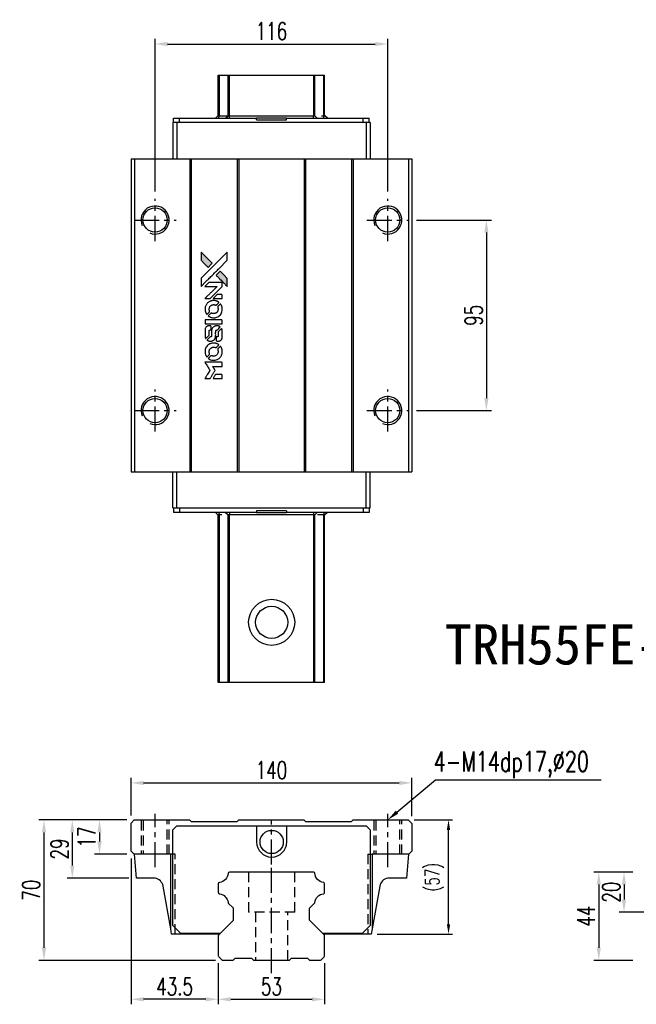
# Model space of a CAD drawing. Header units: millimetres. Extents: x 704 to 1341, y 178 to 675.
# Tile 1 of 2: x 704 to 1011, y 184 to 675. Entities that reach past the tile are written whole.
import ezdxf
from ezdxf import colors
from ezdxf.entities.mleader import LeaderData, LeaderLine
from ezdxf.enums import TextEntityAlignment as Align
from ezdxf.math import Vec2, Vec3

# ---------------------------------------------------------------- set-up
doc = ezdxf.new("R2010")
doc.units = ezdxf.units.MM
doc.header["$LTSCALE"] = 10
doc.linetypes.add('CENTER', pattern=[2, 1.25, -0.25, 0.25, -0.25])
doc.linetypes.add('DASHED', pattern=[0.75, 0.5, -0.25])
for name, color, linetype in [('2', 7, 'Continuous'), ('4', 7, 'Continuous'), ('CHA', 7, 'Continuous'), ('CL', 1, 'CENTER'), ('DIM', 4, 'Continuous'), ('HID', 2, 'DASHED'), ('OUT', 3, 'Continuous')]:
    doc.layers.add(name, color=color, linetype=linetype)
doc.styles.add('DIM-7', font='SIMPLEX.shx', dxfattribs={"width": 0.7, "bigfont": 'chineset.shx'})
doc.styles.get("Standard").update_dxf_attribs({"font": 'arial.ttf'})
doc.styles.add('T', font='kaiu.ttf')
doc.dimstyles.new('CNS', dxfattribs={"dimtxt": 3.5, "dimasz": 2.5, "dimexe": 1, "dimexo": 1.5, "dimgap": 0.09, "dimtad": 0, "dimdsep": 46, "dimtxsty": 'DIM-7', "dimcen": 0.09, "dimclrd": 1, "dimclre": 1, "dimclrt": 4, "dimadec": 0, "dimazin": 0, "dimtfac": 1, "dimtix": 1, "dimtmove": 2, "dimatfit": 3, "dimfxl": 1, "dimtvp": 0.971429, "dimtolj": 1, "dimarcsym": 0})

# ---------------------------------------------------------------- blocks, each defined once
blk = doc.blocks.new('*D58')
at = {"layer": 'DEFPOINTS', "color": 0}
for p in [(887.37, 662.65), (771.37, 585.41), (887.37, 585.41)]:
    blk.add_point(p, dxfattribs=at)
at = {"layer": 'DIM', "color": 7, "lineweight": -2}
for p, q in [((771.37, 589.16), (771.37, 665.15)), ((777.62, 662.65), (881.12, 662.65)), ((887.37, 589.16), (887.37, 665.15))]:
    blk.add_line(p, q, dxfattribs=at)
at = {"layer": 'DIM', "color": 7}
for points in [[(777.62, 663.69), (777.62, 661.61), (771.37, 662.65)], [(881.12, 663.69), (881.12, 661.61), (887.37, 662.65)]]:
    blk.add_solid(points, dxfattribs=at)
at = {"layer": 'DIM', "color": 7, "insert": (829.37, 669.03), "char_height": 8.75, "attachment_point": 5, "style": 'DIM-7'}
blk.add_mtext('\\A1;116', dxfattribs=at)
blk = doc.blocks.new('*D59')
at = {"layer": 'DEFPOINTS', "color": 0}
for p in [(899.37, 294.3), (759.37, 274.27), (899.37, 274.07)]:
    blk.add_point(p, dxfattribs=at)
at = {"layer": 'DIM', "color": 7, "lineweight": -2}
for p, q in [((759.37, 278.02), (759.37, 296.8)), ((899.37, 277.82), (899.37, 296.8)), ((765.62, 294.3), (893.12, 294.3))]:
    blk.add_line(p, q, dxfattribs=at)
at = {"layer": 'DIM', "color": 7}
for points in [[(765.62, 295.34), (765.62, 293.26), (759.37, 294.3)], [(893.12, 295.34), (893.12, 293.26), (899.37, 294.3)]]:
    blk.add_solid(points, dxfattribs=at)
at = {"layer": 'DIM', "color": 7, "insert": (829.37, 300.67), "char_height": 8.75, "attachment_point": 5, "style": 'DIM-7'}
blk.add_mtext('\\A1;140', dxfattribs=at)
blk = doc.blocks.new('*D60')
at = {"layer": 'DEFPOINTS', "color": 0}
for p in [(802.87, 208.19), (855.87, 208.19), (855.87, 186.45)]:
    blk.add_point(p, dxfattribs=at)
at = {"layer": 'DIM', "color": 7, "lineweight": -2}
for p, q in [((802.87, 204.44), (802.87, 183.95)), ((855.87, 204.44), (855.87, 183.95)), ((809.12, 186.45), (849.62, 186.45))]:
    blk.add_line(p, q, dxfattribs=at)
at = {"layer": 'DIM', "color": 7}
for points in [[(809.12, 187.49), (809.12, 185.41), (802.87, 186.45)], [(849.62, 187.49), (849.62, 185.41), (855.87, 186.45)]]:
    blk.add_solid(points, dxfattribs=at)
at = {"layer": 'DIM', "color": 7, "insert": (829.37, 192.83), "char_height": 8.75, "attachment_point": 5, "style": 'DIM-7'}
blk.add_mtext('\\A1;53', dxfattribs=at)
blk = doc.blocks.new('*D61')
at = {"layer": 'DEFPOINTS', "color": 0}
for p in [(759.37, 260.37), (802.87, 208.19), (759.37, 186.45)]:
    blk.add_point(p, dxfattribs=at)
at = {"layer": 'DIM', "color": 7, "lineweight": -2}
for p, q in [((759.37, 256.62), (759.37, 183.95)), ((802.87, 204.44), (802.87, 183.95)), ((796.62, 186.45), (765.62, 186.45))]:
    blk.add_line(p, q, dxfattribs=at)
at = {"layer": 'DIM', "color": 7}
for points in [[(765.62, 187.49), (765.62, 185.41), (759.37, 186.45)], [(796.62, 187.49), (796.62, 185.41), (802.87, 186.45)]]:
    blk.add_solid(points, dxfattribs=at)
at = {"layer": 'DIM', "color": 7, "insert": (781.12, 192.83), "char_height": 8.75, "attachment_point": 5, "style": 'DIM-7'}
blk.add_mtext('\\A1;43.5', dxfattribs=at)
blk = doc.blocks.new('*D62')
at = {"layer": 'DEFPOINTS', "color": 0}
for p in [(760.97, 275.87), (743.67, 258.87), (761.04, 258.87)]:
    blk.add_point(p, dxfattribs=at)
at = {"layer": 'DIM', "color": 7, "lineweight": -2}
for p, q in [((757.22, 275.87), (741.17, 275.87)), ((743.67, 269.62), (743.67, 265.12)), ((757.29, 258.87), (741.17, 258.87))]:
    blk.add_line(p, q, dxfattribs=at)
at = {"layer": 'DIM', "color": 7}
for points in [[(742.62, 269.62), (744.71, 269.62), (743.67, 275.87)], [(742.62, 265.12), (744.71, 265.12), (743.67, 258.87)]]:
    blk.add_solid(points, dxfattribs=at)
at = {"layer": 'DIM', "color": 7, "insert": (737.29, 267.37), "char_height": 8.75, "attachment_point": 5, "rotation": 90, "style": 'DIM-7'}
blk.add_mtext('\\A1;17', dxfattribs=at)
blk = doc.blocks.new('*D63')
at = {"layer": 'DEFPOINTS', "color": 0}
for p in [(760.97, 275.87), (730.09, 246.87), (762.09, 246.87)]:
    blk.add_point(p, dxfattribs=at)
at = {"layer": 'DIM', "color": 7, "lineweight": -2}
for p, q in [((757.22, 275.87), (727.59, 275.87)), ((730.09, 269.62), (730.09, 253.12)), ((758.34, 246.87), (727.59, 246.87))]:
    blk.add_line(p, q, dxfattribs=at)
at = {"layer": 'DIM', "color": 7}
for points in [[(729.04, 269.62), (731.13, 269.62), (730.09, 275.87)], [(729.04, 253.12), (731.13, 253.12), (730.09, 246.87)]]:
    blk.add_solid(points, dxfattribs=at)
at = {"layer": 'DIM', "color": 7, "insert": (723.71, 261.37), "char_height": 8.75, "attachment_point": 5, "rotation": 90, "style": 'DIM-7'}
blk.add_mtext('\\A1;29', dxfattribs=at)
blk = doc.blocks.new('*D64')
at = {"layer": 'DEFPOINTS', "color": 0}
for p in [(760.97, 275.87), (715.98, 205.87), (805.18, 205.87)]:
    blk.add_point(p, dxfattribs=at)
at = {"layer": 'DIM', "color": 7, "lineweight": -2}
for p, q in [((757.22, 275.87), (713.48, 275.87)), ((715.98, 269.62), (715.98, 212.12)), ((801.43, 205.87), (713.48, 205.87))]:
    blk.add_line(p, q, dxfattribs=at)
at = {"layer": 'DIM', "color": 7}
for points in [[(714.94, 269.62), (717.02, 269.62), (715.98, 275.87)], [(714.94, 212.12), (717.02, 212.12), (715.98, 205.87)]]:
    blk.add_solid(points, dxfattribs=at)
at = {"layer": 'DIM', "color": 7, "insert": (709.61, 240.87), "char_height": 8.75, "attachment_point": 5, "rotation": 90, "style": 'DIM-7'}
blk.add_mtext('\\A1;70', dxfattribs=at)
blk = doc.blocks.new('*D65')
at = {"layer": 'DEFPOINTS', "color": 0}
for p in [(897.57, 275.87), (917.66, 275.87), (879.11, 218.87)]:
    blk.add_point(p, dxfattribs=at)
at = {"layer": 'DIM', "color": 7, "lineweight": -2}
for p, q in [((900.57, 275.87), (919.66, 275.87)), ((917.66, 223.87), (917.66, 270.87)), ((882.11, 218.87), (919.66, 218.87))]:
    blk.add_line(p, q, dxfattribs=at)
at = {"layer": 'DIM', "color": 7}
for points in [[(916.83, 270.87), (918.49, 270.87), (917.66, 275.87)], [(916.83, 223.87), (918.49, 223.87), (917.66, 218.87)]]:
    blk.add_solid(points, dxfattribs=at)
at = {"layer": 'DIM', "color": 7, "insert": (910.73, 247.37), "char_height": 7, "attachment_point": 5, "rotation": 90, "style": 'DIM-7'}
blk.add_mtext('\\A1;(57)', dxfattribs=at)
blk = doc.blocks.new('*D66')
at = {"layer": 'DEFPOINTS', "color": 0}
for p in [(1013.33, 249.87), (1005.17, 229.87), (1031.83, 229.87)]:
    blk.add_point(p, dxfattribs=at)
at = {"layer": 'DIM', "color": 7, "lineweight": -2}
for p, q in [((1009.58, 249.87), (1002.67, 249.87)), ((1005.17, 243.62), (1005.17, 236.12)), ((1028.08, 229.87), (1002.67, 229.87))]:
    blk.add_line(p, q, dxfattribs=at)
at = {"layer": 'DIM', "color": 7}
for points in [[(1004.13, 243.62), (1006.21, 243.62), (1005.17, 249.87)], [(1004.13, 236.12), (1006.21, 236.12), (1005.17, 229.87)]]:
    blk.add_solid(points, dxfattribs=at)
at = {"layer": 'DIM', "color": 7, "insert": (998.79, 239.87), "char_height": 8.75, "attachment_point": 5, "rotation": 90, "style": 'DIM-7'}
blk.add_mtext('\\A1;20', dxfattribs=at)
blk = doc.blocks.new('*D67')
at = {"layer": 'DEFPOINTS', "color": 0}
for p in [(1013.33, 249.87), (992.57, 205.87), (1013.33, 205.87)]:
    blk.add_point(p, dxfattribs=at)
at = {"layer": 'DIM', "color": 7, "lineweight": -2}
for p, q in [((1009.58, 249.87), (990.07, 249.87)), ((992.57, 243.62), (992.57, 212.12)), ((1009.58, 205.87), (990.07, 205.87))]:
    blk.add_line(p, q, dxfattribs=at)
at = {"layer": 'DIM', "color": 7}
for points in [[(991.53, 243.62), (993.61, 243.62), (992.57, 249.87)], [(991.53, 212.12), (993.61, 212.12), (992.57, 205.87)]]:
    blk.add_solid(points, dxfattribs=at)
at = {"layer": 'DIM', "color": 7, "insert": (986.2, 227.87), "char_height": 8.75, "attachment_point": 5, "rotation": 90, "style": 'DIM-7'}
blk.add_mtext('\\A1;44', dxfattribs=at)
blk = doc.blocks.new('*D94')
at = {"layer": 'DEFPOINTS', "color": 0}
for p in [(897.87, 574.91), (897.87, 479.91), (936.54, 479.91)]:
    blk.add_point(p, dxfattribs=at)
at = {"layer": 'DIM', "color": 7, "lineweight": -2}
for p, q in [((901.62, 574.91), (939.04, 574.91)), ((936.54, 568.66), (936.54, 486.16)), ((901.62, 479.91), (939.04, 479.91))]:
    blk.add_line(p, q, dxfattribs=at)
at = {"layer": 'DIM', "color": 7}
for points in [[(935.5, 568.66), (937.58, 568.66), (936.54, 574.91)], [(935.5, 486.16), (937.58, 486.16), (936.54, 479.91)]]:
    blk.add_solid(points, dxfattribs=at)
at = {"layer": 'DIM', "color": 7, "insert": (930.17, 527.41), "char_height": 8.75, "attachment_point": 5, "rotation": 90, "style": 'DIM-7'}
blk.add_mtext('\\A1;95', dxfattribs=at)
blk = doc.blocks.new('MOSIONX logo(完整正式版)')
h = blk.add_hatch(color=22)
h.dxf.hatch_style = 1
h.paths.add_polyline_path([(794.28, 607.44), (794.28, 605.4), (794.28, 603.37), (796.05, 601.61, 0.000288), (796.73, 600.94, 0.000479), (797.3, 600.37, 0.000013), (797.82, 599.86, 0.197177), (797.83, 599.86, 0.197497), (797.83, 599.86, 0.00004), (798.13, 600.16, 0.000834), (798.46, 600.48, 0.000506), (798.84, 600.87), (799.85, 601.88), (797.07, 604.66)])
h.paths.add_polyline_path([(803.81, 597.91), (802.8, 596.89, 0.000476), (802.42, 596.51, 0.000789), (802.09, 596.18, 0.000035), (801.79, 595.88, 0.19758), (801.79, 595.87, 0.198396), (801.79, 595.87, 0.000019), (802.2, 595.46, 0.000582), (802.64, 595.02, 0.000351), (803.17, 594.49, 0.000108), (805.41, 592.26, 0.000692), (806.54, 591.13, 0.000077), (807.33, 590.36, 0.197527), (807.36, 590.34, 0.410181), (807.37, 590.36, 0.000493), (807.37, 590.77, 0.002424), (807.38, 591.35, 0.000529), (807.38, 592.34), (807.38, 594.34), (805.6, 596.12)])
at = {"color": 22}
for points in [[(796.05, 601.61, 0.000288), (796.73, 600.94, 0.000479), (797.3, 600.37, 0.000013), (797.82, 599.86, 0.197177), (797.83, 599.86, 0.197497), (797.83, 599.86, 0.00004), (798.13, 600.16, 0.000836), (798.46, 600.48, 0.000505), (798.84, 600.87), (799.85, 601.88), (797.07, 604.66), (794.28, 607.44), (794.28, 605.4), (794.28, 603.37)], [(796.73, 592.74, -0.000056), (797.95, 593.96, -0.000021), (799.66, 595.67, -0.000021), (801.53, 597.53, -0.000025), (803.28, 599.27), (807.38, 603.36), (807.37, 605.39), (807.37, 607.42), (804.62, 604.68, 0.000274), (803.3, 603.37, 0.000123), (801.56, 601.64, 0.000121), (799.73, 599.81, 0.000165), (798.07, 598.16), (794.28, 594.38), (794.28, 592.34), (794.28, 590.29)], [(803.17, 594.49, 0.000108), (805.41, 592.26, 0.000692), (806.54, 591.13, 0.000077), (807.33, 590.36, 0.197527), (807.36, 590.34, 0.410182), (807.37, 590.36, 0.000493), (807.37, 590.77, 0.002424), (807.38, 591.35, 0.000529), (807.38, 592.34), (807.38, 594.34), (805.6, 596.12), (803.81, 597.91), (802.8, 596.89, 0.000476), (802.42, 596.51, 0.000789), (802.09, 596.18, 0.000035), (801.79, 595.88, 0.19758), (801.79, 595.87, 0.198396), (801.79, 595.87, 0.000019), (802.2, 595.46, 0.000582), (802.64, 595.02, 0.000351)], [(797.52, 584.28), (798.83, 584.28), (801.84, 587.3), (804.86, 590.31), (804.85, 591.16, 0.0008), (804.85, 591.7, 0.010795), (804.84, 591.89, 0.030495), (804.83, 592, 0.080372), (804.8, 592.08, 0.03816), (804.76, 592.15, 0.041799), (804.7, 592.21, 0.042486), (804.64, 592.26, 0.042078), (804.57, 592.3, 0.099276), (804.46, 592.32, 0.003302), (804.04, 592.33, 0.002586), (803.31, 592.33, 0.000204), (801.36, 592.33), (798.24, 592.32), (797.24, 591.32), (796.23, 590.31), (799.24, 590.3), (802.24, 590.29), (799.27, 587.34, 0.000253), (798.13, 586.2, 0.000412), (797.16, 585.24, 0.000041), (796.3, 584.37, 0.041338), (796.26, 584.33), (796.22, 584.28)], [(802.58, 584.28), (804.86, 584.28), (804.85, 585.12), (804.85, 585.97), (804.79, 586.07, 0.03146), (804.75, 586.11, 0.026444), (804.71, 586.16, 0.026444), (804.67, 586.2, 0.031457), (804.63, 586.23), (804.53, 586.29), (803.4, 586.29), (802.28, 586.3), (801.29, 585.3, 0.000745), (800.92, 584.92, 0.001228), (800.6, 584.6, 0.000087), (800.31, 584.3, 0.195134), (800.31, 584.29, 0.412117), (800.32, 584.29, 0.000048), (800.98, 584.28, 0.00109), (801.71, 584.28, 0.000653)], [(796.29, 578.51, 0.023681), (796.34, 578.15, 0.022402), (796.43, 577.8, 0.021929), (796.55, 577.44, 0.020503), (796.71, 577.09, 0.013745), (796.81, 576.89, 0.009767), (796.94, 576.67, 0.009658), (797.07, 576.48, 0.027804), (797.17, 576.35), (797.21, 576.3), (797.84, 576.93, 0.002053), (798.14, 577.23, 0.006738), (798.34, 577.44, 0.007826), (798.47, 577.58, 0.063909), (798.52, 577.66, 0.061532), (798.56, 577.77, 0.068674), (798.57, 577.88, 0.052072), (798.54, 578.02, 0.019648), (798.49, 578.21, -0.018366), (798.41, 578.43, -0.0288), (798.37, 578.63, -0.029061), (798.35, 578.83, -0.019155), (798.35, 579.07, -0.053809), (798.43, 579.57, -0.058833), (798.61, 580.03, -0.058566), (798.89, 580.44, -0.052525), (799.27, 580.79, -0.044733), (799.59, 580.99, -0.040573), (799.95, 581.13, -0.041123), (800.33, 581.21, -0.04951), (800.69, 581.22, -0.017369), (800.86, 581.21, -0.024255), (801.01, 581.18, -0.023787), (801.16, 581.14, -0.015798), (801.32, 581.08, 0.010631), (801.43, 581.03, 0.033653), (801.5, 581.01, 0.037806), (801.57, 581, 0.016307), (801.66, 581, 0.068179), (801.84, 581.03, 0.095747), (801.99, 581.1, 0.033418), (802.18, 581.27, 0.002133), (802.72, 581.82, 0.001452), (803.02, 582.13, 0.012393), (803.15, 582.27, 0.020479), (803.21, 582.35, 0.344362), (803.21, 582.39, 0.074287), (803.14, 582.45, 0.005454), (802.91, 582.6, 0.008391), (802.66, 582.75, 0.017097), (802.46, 582.85, 0.027375), (802.06, 583.03, 0.02835), (801.64, 583.15, 0.027723), (801.2, 583.23, 0.023913), (800.73, 583.27, 0.027047), (800.17, 583.25, 0.031685), (799.64, 583.18, 0.032425), (799.14, 583.04, 0.031013), (798.65, 582.83, 0.037914), (798.07, 582.49, 0.040153), (797.57, 582.07, 0.039834), (797.13, 581.57, 0.036173), (796.76, 580.99, 0.040752), (796.51, 580.42, 0.035885), (796.34, 579.8, 0.035491), (796.27, 579.15, 0.037615)], [(798.04, 575.5, 0.018008), (798.22, 575.38, 0.009842), (798.46, 575.24, 0.009807), (798.7, 575.11, 0.015716), (798.92, 575.01, 0.048467), (799.69, 574.77, 0.045841), (800.5, 574.68, 0.046006), (801.32, 574.73, 0.049638), (802.09, 574.93, 0.064819), (803.09, 575.46, 0.06695), (803.91, 576.23, 0.066691), (804.5, 577.19, 0.063505), (804.83, 578.28, 0.03135), (804.86, 578.56, 0.010439), (804.87, 578.97, 0.010391), (804.86, 579.38, 0.032408), (804.83, 579.66, 0.015696), (804.76, 579.98, 0.018095), (804.68, 580.29, 0.018551), (804.57, 580.58, 0.018352), (804.45, 580.86, 0.015568), (804.35, 581.05, 0.009832), (804.22, 581.26, 0.009795), (804.1, 581.46, 0.023727), (803.99, 581.6), (803.94, 581.65), (803.32, 581.04, 0.001528), (802.97, 580.69, 0.010022), (802.79, 580.51, 0.019586), (802.69, 580.39, 0.061865), (802.64, 580.3, 0.055054), (802.6, 580.17, 0.061607), (802.59, 580.04, 0.048725), (802.61, 579.88, 0.020221), (802.67, 579.68, -0.017722), (802.73, 579.46, -0.02685), (802.77, 579.26, -0.02759), (802.79, 579.07, -0.020233), (802.79, 578.85, -0.04793), (802.73, 578.44, -0.048386), (802.59, 578.05, -0.047866), (802.38, 577.69, -0.044964), (802.1, 577.36, -0.04333), (801.76, 577.09, -0.050921), (801.4, 576.9, -0.051473), (801.01, 576.78, -0.0459), (800.59, 576.75, -0.019014), (800.39, 576.75, -0.024114), (800.2, 576.78, -0.025081), (800.02, 576.82, -0.023892), (799.85, 576.87, 0.008624), (799.71, 576.92, 0.026486), (799.62, 576.95, 0.035074), (799.53, 576.97, 0.02756), (799.44, 576.97, 0.087163), (799.3, 576.94, 0.073291), (799.16, 576.86, 0.028074), (798.97, 576.69, 0.002594), (798.52, 576.25), (797.88, 575.61)], [(800.55, 571.66), (804.85, 571.67), (804.85, 572.51), (804.85, 573.35), (804.8, 573.45, 0.071429), (804.74, 573.53, 0.054799), (804.65, 573.61, 0.053585), (804.55, 573.66, 0.060698), (804.44, 573.69, 0.033975), (804.27, 573.7), (802.08, 573.7, 0.000726), (799.95, 573.7, 0.001084), (798.08, 573.69), (796.26, 573.67), (796.26, 572.67), (796.26, 571.66)], [(796.28, 565.38, 0.018538), (796.29, 565.25, 0.010695), (796.32, 565.09, 0.01068), (796.36, 564.94, 0.017678), (796.4, 564.81, 0.013849), (796.45, 564.67, 0.011814), (796.51, 564.52, 0.004513), (796.58, 564.38, 0.290035), (796.6, 564.37, 0.196418), (796.61, 564.37, 0.000124), (796.86, 564.62, 0.001477), (797.14, 564.89, 0.000898), (797.47, 565.22), (798.33, 566.08), (798.33, 567.15, -0.001471), (798.34, 567.96, -0.028714), (798.35, 568.21, -0.097073), (798.4, 568.35, -0.084199), (798.5, 568.47, -0.042698), (798.58, 568.53, -0.053912), (798.66, 568.56, -0.051004), (798.74, 568.59, -0.032967), (798.85, 568.59, 0.00807), (798.91, 568.59, 0.003023), (798.98, 568.6, 0.002994), (799.07, 568.6, 0.003629), (799.14, 568.61), (799.33, 568.62), (799.33, 569.44, 0.001618), (799.33, 569.83, 0.005206), (799.32, 570.09, 0.00535), (799.32, 570.27, 0.060675), (799.3, 570.34, 0.048484), (799.29, 570.38, 0.02389), (799.26, 570.43, 0.022812), (799.23, 570.48, 0.02462), (799.19, 570.52, 0.061781), (799.08, 570.6, 0.080179), (798.97, 570.65, 0.048561), (798.81, 570.67, 0.010021), (798.53, 570.68, 0.016602), (798.15, 570.66, 0.031409), (797.84, 570.62, 0.036474), (797.57, 570.55, 0.03439), (797.32, 570.44, 0.065928), (796.91, 570.16, 0.069066), (796.6, 569.78, 0.065697), (796.39, 569.32, 0.051559), (796.28, 568.78, 0.020904), (796.27, 568.49, 0.000451), (796.27, 567.07, 0.000419), (796.27, 565.65, 0.022759)], [(797.39, 563.5, 0.023289), (797.59, 563.37, 0.026845), (797.8, 563.26, 0.026047), (798.02, 563.18, 0.019751), (798.27, 563.11, 0.013249), (798.42, 563.08, 0.025169), (798.53, 563.06, 0.016532), (798.68, 563.06, 0.002937), (798.95, 563.06, 0.003317), (799.19, 563.06, 0.011808), (799.34, 563.06, 0.01777), (799.46, 563.07, 0.021476), (799.57, 563.09, 0.04325), (800.02, 563.23, 0.045753), (800.44, 563.45, 0.04649), (800.8, 563.74, 0.047672), (801.1, 564.08, 0.025315), (801.2, 564.23, 0.015208), (801.3, 564.41, 0.01512), (801.39, 564.61, 0.022488), (801.45, 564.78, 0.027857), (801.52, 565.05, 0.034138), (801.56, 565.31, 0.014286), (801.57, 565.71, 0.00124), (801.57, 566.71, -0.00103), (801.57, 567.33, -0.002552), (801.58, 567.78, -0.001594), (801.58, 568.12, -0.047676), (801.59, 568.21, -0.085307), (801.65, 568.36, -0.097789), (801.76, 568.47, -0.085947), (801.91, 568.55, -0.051339), (802.11, 568.59, 0.014634), (802.18, 568.59, 0.015028), (802.24, 568.6, 0.014927), (802.3, 568.62, 0.059415), (802.33, 568.63, 0.070595), (802.41, 568.68, 0.00028), (803.12, 569.4, 0.000111), (803.86, 570.12, 0.200239), (803.87, 570.16, 0.268906), (803.86, 570.18, 0.001866), (803.69, 570.28, 0.007532), (803.51, 570.37, 0.017818), (803.38, 570.43, 0.013256), (803.24, 570.49, 0.011636), (803.09, 570.54, 0.011528), (802.93, 570.59, 0.012303), (802.77, 570.63, 0.0423), (802.53, 570.66, 0.013657), (802.16, 570.67, 0.013857), (801.8, 570.66, 0.037428), (801.54, 570.62, 0.014927), (801.37, 570.58, 0.0122), (801.18, 570.52, 0.012518), (801.01, 570.46, 0.023062), (800.88, 570.4, 0.065961), (800.4, 570.07, 0.06055), (800, 569.62, 0.059676), (799.72, 569.08, 0.060497), (799.57, 568.49, 0.025683), (799.56, 568.37, 0.001528), (799.55, 567.99, 0.002124), (799.55, 567.5, 0.001173), (799.55, 566.92, -0.000809), (799.55, 565.88, -0.017164), (799.54, 565.58, -0.063931), (799.5, 565.42, -0.108429), (799.43, 565.3, -0.052941), (799.35, 565.24, -0.063675), (799.27, 565.19, -0.050562), (799.16, 565.16, -0.020337), (799.01, 565.15, 0.009897), (798.91, 565.14, 0.016482), (798.84, 565.13, 0.019019), (798.77, 565.12, 0.06043), (798.73, 565.1, 0.076267), (798.64, 565.04, 0.00054), (797.98, 564.36, 0.000307), (797.3, 563.67, 0.142594), (797.27, 563.62, 0.232419), (797.27, 563.6, 0.022995), (797.3, 563.57, 0.024627), (797.34, 563.54, 0.015407)], [(801.83, 563.39, 0.065483), (801.88, 563.29, 0.053271), (801.96, 563.2, 0.052018), (802.05, 563.12, 0.0556), (802.16, 563.07, 0.036839), (802.23, 563.05, 0.026922), (802.31, 563.04, 0.016905), (802.42, 563.04, 0.004317), (802.59, 563.04, 0.016369), (802.96, 563.05, 0.029936), (803.26, 563.09, 0.03418), (803.53, 563.16, 0.031327), (803.79, 563.27, 0.046935), (804.11, 563.46, 0.054053), (804.37, 563.7, 0.053701), (804.57, 563.99, 0.045364), (804.72, 564.34, 0.032479), (804.8, 564.65, 0.03386), (804.84, 564.96, 0.013578), (804.85, 565.45, 0.001155), (804.85, 566.7, 0.000413), (804.84, 567.78, 0.005008), (804.84, 568.19, 0.013199), (804.83, 568.43, 0.033956), (804.8, 568.6, 0.013909), (804.76, 568.77, 0.010864), (804.7, 568.96, 0.010938), (804.64, 569.12, 0.028702), (804.59, 569.24), (804.55, 569.33), (803.67, 568.47), (802.79, 567.6), (802.79, 566.59, -0.001504), (802.79, 566.16, -0.00328), (802.79, 565.83, -0.001901), (802.78, 565.57, -0.061333), (802.77, 565.5, -0.063621), (802.74, 565.42, -0.048633), (802.67, 565.33, -0.046769), (802.6, 565.26, -0.047961), (802.51, 565.2, -0.02678), (802.43, 565.17, -0.050957), (802.36, 565.15, -0.029398), (802.28, 565.14, -0.00401), (802.09, 565.13), (801.79, 565.12), (801.79, 564.31, 0.001061), (801.79, 563.82, 0.009147), (801.8, 563.61, 0.020721), (801.81, 563.48, 0.051619)], [(796.29, 557.35, 0.024131), (796.34, 556.98, 0.022344), (796.44, 556.61, 0.021883), (796.56, 556.24, 0.020884), (796.73, 555.88, 0.010669), (796.83, 555.67, 0.010389), (796.95, 555.47, 0.010913), (797.07, 555.29, 0.022227), (797.16, 555.15), (797.21, 555.1), (797.85, 555.75, 0.002452), (798.09, 556.01, 0.003628), (798.31, 556.23, 0.001662), (798.49, 556.43, 0.070159), (798.52, 556.48, 0.047671), (798.53, 556.51, 0.018624), (798.55, 556.57, 0.017921), (798.56, 556.63, 0.018804), (798.56, 556.69, 0.018255), (798.56, 556.77, 0.041312), (798.56, 556.83, 0.037164), (798.54, 556.89, 0.012342), (798.51, 556.98, -0.015101), (798.43, 557.2, -0.035998), (798.38, 557.37, -0.033244), (798.36, 557.55, -0.011249), (798.36, 557.81, -0.004059), (798.36, 558.02, -0.019693), (798.37, 558.14, -0.027943), (798.38, 558.24, -0.014411), (798.41, 558.36, -0.033089), (798.51, 558.65, -0.033887), (798.65, 558.93, -0.034021), (798.82, 559.18, -0.033942), (799.02, 559.4, -0.02816), (799.26, 559.61, -0.035032), (799.5, 559.76, -0.035269), (799.76, 559.89, -0.029196), (800.04, 559.98, -0.037862), (800.38, 560.04, -0.043657), (800.7, 560.05, -0.043064), (801.02, 560, -0.035184), (801.35, 559.89, 0.033699), (801.51, 559.84, 0.052815), (801.65, 559.82, 0.059167), (801.78, 559.83, 0.058972), (801.91, 559.87, 0.059208), (802, 559.93, 0.021125), (802.13, 560.04, 0.008691), (802.33, 560.23, 0.000851), (802.8, 560.72, 0.001873), (803.05, 560.96, 0.013884), (803.16, 561.09, 0.022355), (803.22, 561.16, 0.341453), (803.21, 561.19, 0.073011), (803.15, 561.25, 0.004587), (802.92, 561.4, 0.00748), (802.68, 561.55, 0.016837), (802.5, 561.65, 0.028606), (802.05, 561.85, 0.031352), (801.6, 561.98, 0.031004), (801.12, 562.06, 0.0268), (800.62, 562.09, 0.026698), (800.09, 562.06, 0.03002), (799.58, 561.98, 0.030357), (799.09, 561.83, 0.028554), (798.62, 561.63, 0.062944), (797.73, 561.04, 0.062206), (797.02, 560.25, 0.062448), (796.53, 559.31, 0.064355), (796.28, 558.28, 0.017377), (796.27, 558.08, 0.008369), (796.27, 557.81, 0.008367), (796.27, 557.55, 0.01757)], [(798.03, 554.32, 0.064158), (799.03, 553.79, 0.06356), (800.13, 553.52, 0.064004), (801.25, 553.55, 0.066747), (802.32, 553.85, 0.04321), (802.98, 554.22, 0.044737), (803.57, 554.69, 0.044901), (804.06, 555.25, 0.044184), (804.44, 555.9, 0.026293), (804.65, 556.39, 0.033344), (804.79, 556.86, 0.033227), (804.86, 557.35, 0.025815), (804.87, 557.89, 0.023119), (804.83, 558.4, 0.031044), (804.75, 558.86, 0.031337), (804.61, 559.3, 0.024258), (804.41, 559.76, 0.015622), (804.32, 559.92, 0.008495), (804.2, 560.12, 0.008415), (804.08, 560.3, 0.020814), (803.99, 560.43), (803.94, 560.49), (803.32, 559.87, 0.002843), (802.86, 559.41, 0.033917), (802.69, 559.22, 0.087906), (802.62, 559.07, 0.073302), (802.59, 558.91, 0.022047), (802.6, 558.82, 0.026465), (802.61, 558.75, 0.022233), (802.63, 558.66, 0.009985), (802.66, 558.55, -0.039011), (802.76, 558.15, -0.044398), (802.79, 557.76, -0.045096), (802.75, 557.38, -0.04265), (802.65, 557, -0.071154), (802.35, 556.46, -0.068827), (801.91, 556.02, -0.068713), (801.37, 555.72, -0.070507), (800.78, 555.57, -0.028605), (800.52, 555.57, -0.031418), (800.27, 555.59, -0.031044), (800.03, 555.64, -0.02668), (799.78, 555.72, 0.038913), (799.63, 555.77, 0.043732), (799.48, 555.79, 0.047754), (799.35, 555.78, 0.075756), (799.24, 555.75, 0.07294), (799.18, 555.71, 0.003456), (799.01, 555.55, 0.005023), (798.79, 555.34, 0.002422), (798.52, 555.08, 0.000819), (798.28, 554.83, 0.001349), (798.07, 554.63, 0.0001), (797.89, 554.44, 0.205335), (797.89, 554.43, 0.219821), (797.89, 554.43, 0.002494), (797.93, 554.4, 0.007089), (797.98, 554.36, 0.004494)], [(797.54, 544.42), (798.84, 544.42), (799.06, 544.77, -0.000297), (799.19, 544.99, -0.000037), (799.48, 545.47, -0.000043), (799.83, 546.03, -0.000036), (800.2, 546.63, 0.000044), (800.56, 547.22, 0.000063), (800.88, 547.74, 0.000035), (801.15, 548.19, 0.0009), (801.22, 548.31), (801.33, 548.48), (801.19, 548.71, 0.001175), (801.11, 548.84, 0.000208), (800.95, 549.08, 0.000225), (800.77, 549.37, 0.000203), (800.59, 549.67, -0.000711), (800.41, 549.95, -0.001119), (800.26, 550.2, -0.000263), (800.13, 550.41, -0.04589), (800.12, 550.43, -0.519312), (800.13, 550.46, -0.001914), (800.48, 550.46, -0.003124), (801.05, 550.47, -0.000285), (802.48, 550.47), (804.86, 550.47), (804.86, 551.3, 0.001727), (804.85, 551.89, 0.025279), (804.84, 552.1, 0.073886), (804.81, 552.22, 0.07426), (804.74, 552.33, 0.03264), (804.72, 552.36, 0.01784), (804.68, 552.39, 0.017712), (804.64, 552.41, 0.026854), (804.61, 552.44), (804.53, 552.48), (800.38, 552.48), (796.24, 552.49), (796.27, 552.44, -0.004595), (796.29, 552.41, -0.00016), (796.37, 552.29, -0.000298), (796.46, 552.14, -0.000208), (796.56, 551.97, 0.000986), (796.87, 551.48, 0.00025), (797.37, 550.68, 0.000268), (797.91, 549.82, 0.000436), (798.36, 549.1, -0.002932), (798.51, 548.86, -0.004718), (798.63, 548.65, -0.001113), (798.74, 548.47, -0.227179), (798.74, 548.45, -0.045982), (798.73, 548.43, -0.000145), (798.58, 548.19, -0.000825), (798.41, 547.92, -0.000517), (798.22, 547.6, 0.000056), (797.53, 546.5, 0.000289), (797.16, 545.9, 0.000481), (796.88, 545.45, 0.000418), (796.59, 544.97), (796.25, 544.42)], [(802.57, 544.42), (804.86, 544.42), (804.86, 545.25, 0.000842), (804.86, 545.78, 0.010591), (804.85, 545.98, 0.028995), (804.84, 546.09, 0.069543), (804.81, 546.17, 0.051063), (804.77, 546.24, 0.039932), (804.71, 546.31, 0.039414), (804.64, 546.37, 0.045845), (804.56, 546.42, 0.094811), (804.48, 546.44, 0.007124), (804.25, 546.45, 0.004713), (803.87, 546.45, 0.000534), (803, 546.45), (801.52, 546.45), (801.39, 546.24, 0.000828), (801.02, 545.63, 0.000879), (800.65, 545.03, 0.000048), (800.29, 544.44, 0.137596), (800.29, 544.43, 0.413028), (800.29, 544.42, 0.000016), (800.96, 544.42, 0.000623), (801.7, 544.42, 0.000374)]]:
    blk.add_lwpolyline(points, format="xyb", close=True, dxfattribs=at)

msp = doc.modelspace()

# ---------------------------------------------------------------- linework, layer by layer
at = {"color": 7, "linetype": 'Continuous', "lineweight": 25}
for p, q in [((802.87, 626.862), (802.87, 647.087)), ((802.87, 647.087), (803.512, 647.087)), ((803.512, 647.087), (807.737, 647.087)), ((803.512, 626.862), (803.512, 647.087)), ((807.737, 647.087), (808.484, 647.087)), ((807.737, 626.862), (807.737, 647.087)), ((808.484, 647.087), (850.491, 647.087)), ((808.484, 626.862), (808.484, 647.087)), ((850.491, 647.087), (850.991, 647.087)), ((850.491, 626.862), (850.491, 647.087)), ((850.991, 647.087), (855.422, 647.087)), ((850.991, 626.86), (850.991, 647.087)), ((855.422, 647.087), (855.87, 647.087)), ((855.422, 626.862), (855.422, 647.087)), ((855.87, 626.862), (855.87, 647.087)), ((780.17, 623.462), (780.17, 605.462)), ((782.169, 623.462), (780.17, 623.462)), ((780.57, 623.462), (780.57, 625.662)), ((780.57, 625.662), (783.57, 625.662)), ((782.169, 623.462), (782.169, 605.462)), ((876.57, 623.462), (782.169, 623.462)), ((783.57, 623.462), (783.57, 625.662)), ((783.57, 625.662), (821.87, 625.662)), ((801.47, 625.662), (802.67, 626.862)), ((802.67, 626.862), (803.3, 626.862)), ((803.18, 625.662), (803.3, 626.862)), ((803.3, 626.862), (807.514, 626.862)), ((806.55, 625.662), (807.75, 626.862)), ((807.738, 626.862), (807.75, 626.862)), ((807.75, 626.862), (808.449, 626.862)), ((808.449, 625.662), (808.449, 626.862)), ((808.449, 626.862), (850.289, 626.862)), ((821.87, 624.862), (821.87, 625.662)), ((836.87, 625.662), (821.87, 625.662)), ((821.87, 624.862), (836.87, 624.862)), ((836.87, 624.862), (836.87, 625.662)), ((836.87, 625.662), (875.17, 625.662)), ((850.289, 625.662), (850.289, 626.862)), ((850.289, 626.862), (850.982, 626.862)), ((852.187, 625.662), (850.991, 626.86)), ((854.414, 626.862), (855.438, 626.862)), ((855.558, 625.662), (855.438, 626.862)), ((855.438, 626.862), (856.067, 626.862)), ((857.267, 625.662), (856.067, 626.862)), ((875.17, 623.462), (875.17, 625.662)), ((875.17, 625.662), (878.17, 625.662)), ((876.57, 623.462), (876.57, 605.462)), ((878.57, 623.462), (876.57, 623.462)), ((878.17, 623.462), (878.17, 625.662)), ((878.57, 623.462), (878.57, 605.462)), ((759.37, 605.462), (759.37, 449.362)), ((759.37, 605.462), (761.021, 605.462)), ((761.021, 605.462), (761.021, 449.362)), ((761.021, 605.462), (788.62, 605.462)), ((788.62, 605.462), (788.62, 449.362)), ((788.62, 605.462), (789.37, 605.462)), ((789.37, 605.462), (789.37, 449.362)), ((789.37, 605.462), (812.37, 605.462)), ((812.37, 605.462), (812.37, 449.362)), ((812.37, 605.462), (813.12, 605.462)), ((813.12, 605.462), (813.12, 449.362)), ((813.12, 605.462), (845.62, 605.462)), ((845.62, 605.462), (845.62, 449.362)), ((845.62, 605.462), (846.37, 605.462)), ((846.37, 605.462), (846.37, 449.362)), ((846.37, 605.462), (869.37, 605.462)), ((869.37, 605.462), (869.37, 449.362)), ((869.37, 605.462), (870.12, 605.462)), ((870.12, 605.462), (870.12, 449.362)), ((870.12, 605.462), (897.72, 605.462)), ((897.72, 605.462), (897.72, 449.362)), ((897.72, 605.462), (899.37, 605.462)), ((899.37, 605.462), (899.37, 449.362)), ((759.37, 449.362), (761.021, 449.362)), ((761.021, 449.362), (788.62, 449.362)), ((780.17, 431.362), (780.17, 449.362)), ((782.169, 431.362), (782.169, 449.362)), ((788.62, 449.362), (789.37, 449.362)), ((789.37, 449.362), (812.37, 449.362)), ((812.37, 449.362), (813.12, 449.362)), ((813.12, 449.362), (845.62, 449.362)), ((845.62, 449.362), (846.37, 449.362)), ((846.37, 449.362), (869.37, 449.362)), ((869.37, 449.362), (870.12, 449.362)), ((870.12, 449.362), (897.72, 449.362)), ((876.57, 431.362), (876.57, 449.362)), ((878.57, 431.362), (878.57, 449.362)), ((897.72, 449.362), (899.37, 449.362)), ((780.17, 431.362), (782.169, 431.362)), ((780.57, 431.362), (780.57, 429.162)), ((783.57, 429.162), (780.57, 429.162)), ((782.169, 431.362), (876.57, 431.362)), ((783.57, 431.362), (783.57, 429.162)), ((821.87, 429.162), (783.57, 429.162)), ((801.472, 429.162), (802.672, 427.962)), ((803.302, 427.962), (802.672, 427.962)), ((802.87, 344.362), (802.87, 427.962)), ((803.181, 429.162), (803.302, 427.962)), ((804.653, 427.962), (803.302, 427.962)), ((803.512, 344.362), (803.512, 427.962)), ((806.552, 429.162), (807.751, 427.962)), ((807.737, 344.362), (807.737, 427.964)), ((807.751, 427.962), (807.742, 427.962)), ((808.451, 427.962), (807.751, 427.962)), ((808.451, 429.162), (808.451, 427.962)), ((850.29, 427.962), (808.451, 427.962)), ((808.484, 344.362), (808.484, 427.962)), ((821.87, 429.962), (821.87, 429.162)), ((836.87, 429.962), (821.87, 429.962)), ((821.87, 429.162), (836.87, 429.162)), ((836.87, 429.962), (836.87, 429.162)), ((875.17, 429.162), (836.87, 429.162)), ((850.29, 429.162), (850.29, 427.962)), ((850.988, 427.962), (850.29, 427.962)), ((850.491, 344.362), (850.491, 427.962)), ((852.189, 429.162), (850.991, 427.963)), ((850.991, 344.362), (850.991, 427.963)), ((855.439, 427.962), (852.322, 427.962)), ((855.422, 344.362), (855.422, 427.962)), ((855.56, 429.162), (855.439, 427.962)), ((856.069, 427.962), (855.439, 427.962)), ((855.87, 344.362), (855.87, 427.962)), ((857.269, 429.162), (856.069, 427.962)), ((875.17, 431.362), (875.17, 429.162)), ((878.17, 429.162), (875.17, 429.162)), ((876.57, 431.362), (878.57, 431.362)), ((878.17, 431.362), (878.17, 429.162)), ((803.512, 344.362), (802.87, 344.362)), ((807.737, 344.362), (803.512, 344.362)), ((808.484, 344.362), (807.737, 344.362)), ((850.491, 344.362), (808.484, 344.362)), ((850.991, 344.362), (850.491, 344.362)), ((855.422, 344.362), (850.991, 344.362)), ((855.87, 344.362), (855.422, 344.362))]:
    msp.add_line(p, q, dxfattribs=at)
for centre, radius in [((771.37, 574.912), 6.05), ((887.37, 574.912), 6.05), ((771.37, 479.912), 6.05), ((887.37, 479.912), 6.05), ((829.488, 374.362), 11.5), ((829.488, 374.362), 8)]:
    msp.add_circle(centre, radius, dxfattribs=at)
for centre in [(771.37, 574.912), (887.37, 574.912), (771.37, 479.912), (887.37, 479.912)]:
    msp.add_arc(centre, 7, 247.44782, 202.4478)
at = {"layer": '2', "color": 0, "linetype": 'Continuous'}
for p, q in [((759.37, 274.274), (760.97, 275.874)), ((760.969, 275.874), (788.569, 275.874)), ((788.57, 275.874), (789.37, 275.074)), ((789.369, 275.074), (812.369, 275.074)), ((812.37, 275.073), (813.17, 275.873)), ((813.169, 275.874), (845.569, 275.874)), ((845.57, 275.874), (846.37, 275.074)), ((846.369, 275.074), (869.369, 275.074)), ((869.37, 275.073), (870.17, 275.873)), ((870.169, 275.874), (897.569, 275.874)), ((897.57, 275.874), (899.369, 274.074)), ((759.369, 260.374), (759.369, 274.274)), ((899.369, 274.074), (899.369, 260.374)), ((760.869, 258.874), (759.369, 260.374)), ((899.369, 260.374), (897.869, 258.874)), ((779.169, 258.874), (760.869, 258.874)), ((762.091, 246.874), (761.042, 258.874)), ((779.169, 221.497), (779.169, 258.874)), ((897.869, 258.874), (879.569, 258.874)), ((879.569, 258.874), (879.569, 221.497)), ((897.696, 258.874), (896.646, 246.874)), ((770.501, 246.874), (762.092, 246.874)), ((850.49, 249.874), (808.483, 249.874)), ((896.645, 246.874), (888.237, 246.874)), ((779.169, 221.497), (775.398, 242.885)), ((802.869, 243.945), (802.869, 239.803)), ((855.869, 239.582), (855.869, 244.166)), ((883.34, 242.885), (879.569, 221.497)), ((807.869, 234.375), (810.222, 232.022)), ((810.369, 231.668), (810.369, 226.08)), ((848.369, 226.082), (848.369, 231.666)), ((848.515, 232.019), (850.869, 234.373)), ((779.631, 218.874), (779.169, 221.497)), ((810.222, 225.726), (803.162, 218.665)), ((855.576, 218.668), (848.515, 225.729)), ((879.569, 221.497), (879.107, 218.874)), ((803.371, 218.874), (779.631, 218.874)), ((802.869, 217.958), (802.869, 208.186)), ((879.107, 218.874), (855.37, 218.874)), ((855.869, 208.183), (855.869, 217.961)), ((803.089, 207.656), (804.65, 206.094)), ((810.37, 205.874), (811.37, 206.873)), ((811.369, 206.874), (819.369, 206.874)), ((819.369, 206.875), (820.37, 205.874)), ((838.37, 205.874), (839.37, 206.874)), ((839.369, 206.874), (847.369, 206.874)), ((847.369, 206.875), (848.37, 205.875)), ((854.09, 206.094), (855.649, 207.653)), ((805.18, 205.874), (810.37, 205.874)), ((820.37, 205.874), (838.369, 205.874)), ((848.369, 205.874), (853.56, 205.874))]:
    msp.add_line(p, q, dxfattribs=at)
at = {"layer": '2', "color": 0, "linetype": 'DASHED'}
for p, q in [((781.369, 258.874), (779.169, 258.874)), ((877.369, 258.874), (879.569, 258.874)), ((817.987, 249.874), (817.987, 229.874)), ((840.987, 229.874), (840.987, 249.874)), ((840.987, 229.874), (817.987, 229.874)), ((821.487, 229.874), (821.487, 205.874)), ((837.487, 205.874), (837.487, 229.874))]:
    msp.add_line(p, q, dxfattribs=at)
at = {"layer": '2', "color": 0, "linetype": 'Continuous'}
for centre, radius, start, end in [((770.501, 241.874), 5, 80.00089, 89.99995), ((808.483, 249.124), 0.75, 90, 175.35118), ((850.49, 249.374), 0.5, 2.22905, 90), ((888.237, 241.874), 5, 90.00005, 99.99911), ((803.619, 243.945), 0.75, 98.23971, 180), ((855.369, 244.166), 0.5, 0, 84.02428), ((803.619, 239.803), 0.75, 180, 261.76029), ((855.369, 239.582), 0.5, 275.97572, 0), ((808.222, 234.729), 0.5, 185.97786, 225), ((850.516, 234.726), 0.5, 314.99998, 354.04843), ((803.869, 217.958), 1, 135.00001, 180), ((854.869, 217.961), 1, 0, 45), ((803.619, 208.186), 0.75, 180, 225.00008), ((855.119, 208.183), 0.75, 314.99994, 0), ((805.18, 206.624), 0.75, 225.00008, 270), ((853.56, 206.624), 0.75, 270, 314.99994)]:
    msp.add_arc(centre, radius, start, end, dxfattribs=at)
at = {"layer": '2', "color": 0, "linetype": 'Continuous', "extrusion": (0, 0, -1)}
for centre, radius, start, end in [((-802.802, 249.586), 4.95, 184.64882, 261.76029), ((-855.936, 249.586), 4.95, 275.97572, 357.77095), ((-802.802, 234.161), 4.95, 98.23971, 174.02214), ((-855.936, 234.161), 4.95, 5.95157, 84.02428), ((-809.869, 231.668), 0.5, 135, 180), ((-848.869, 231.666), 0.5, 0, 45.00002), ((-809.869, 226.08), 0.5, 180, 224.99999), ((-848.869, 226.082), 0.5, 315, 0)]:
    msp.add_arc(centre, radius, start, end, dxfattribs=at)
at = {"layer": '2', "color": 0, "linetype": 'Continuous'}
for points in [[(775.398, 242.885), (775.196, 243.861), (774.693, 244.77), (773.286, 246.141), (772.357, 246.624), (771.369, 246.798)], [(887.369, 246.798), (886.384, 246.625), (885.45, 246.141), (884.041, 244.766), (883.543, 243.868), (883.34, 242.885)]]:
    msp.add_open_spline(points, degree=3, knots=[0, 0, 0, 0, 0.5, 0.5, 1, 1, 1, 1], dxfattribs=at)
at = {"layer": '4', "color": 0, "linetype": 'Continuous'}
for p, q in [((780.169, 270.875), (782.168, 272.874)), ((780.169, 223.174), (780.169, 270.875)), ((782.168, 272.874), (876.569, 272.874)), ((876.569, 272.874), (878.569, 270.875)), ((878.569, 270.875), (878.569, 223.174)), ((784.169, 219.174), (780.169, 223.174)), ((878.569, 223.174), (874.569, 219.174)), ((803.671, 219.174), (784.169, 219.174)), ((874.569, 219.174), (855.07, 219.174))]:
    msp.add_line(p, q, dxfattribs=at)
at = {"layer": 'CL', "color": 0}
for p, q in [((771.37, 564.412), (771.37, 585.412)), ((887.37, 564.412), (887.37, 585.412)), ((760.87, 574.912), (781.87, 574.912)), ((876.87, 574.912), (897.87, 574.912)), ((771.37, 469.412), (771.37, 490.412)), ((887.37, 469.412), (887.37, 490.412)), ((760.87, 479.912), (781.87, 479.912)), ((876.87, 479.912), (897.87, 479.912)), ((771.369, 252.262), (771.369, 278.874)), ((829.487, 253.662), (829.487, 276.086)), ((887.369, 252.262), (887.369, 278.874)), ((829.487, 199.462), (829.487, 256.287))]:
    msp.add_line(p, q, dxfattribs=at)
at = {"layer": 'HID', "color": 0, "linetype": 'DASHED'}
for p, q in [((764.369, 275.674), (764.369, 258.674)), ((765.369, 275.674), (765.369, 258.674)), ((777.369, 258.674), (777.369, 275.674)), ((778.369, 258.674), (778.369, 275.674)), ((880.369, 275.674), (880.369, 258.674)), ((881.369, 275.674), (881.369, 258.674)), ((893.369, 258.674), (893.369, 275.674)), ((894.369, 258.674), (894.369, 275.674)), ((781.369, 218.874), (781.369, 258.874)), ((877.369, 258.874), (877.369, 218.874))]:
    msp.add_line(p, q, dxfattribs=at)
at = {"layer": 'OUT', "color": 0}
for p, q in [((821.987, 272.874), (821.987, 264.874)), ((836.987, 264.874), (836.987, 272.874))]:
    msp.add_line(p, q, dxfattribs=at)
msp.add_circle((829.487, 264.874), 5.8, dxfattribs=at)
msp.add_arc((829.487, 264.874), 7.5, 180, 0, dxfattribs=at)

# ---------------------------------------------------------------- block references
at = {"layer": 'DIM'}
msp.add_blockref('MOSIONX logo(完整正式版)', (0, -48.506), dxfattribs=at)

# ---------------------------------------------------------------- texts
at = {"layer": 'CHA', "color": 0, "style": 'T'}
msp.add_text('TRH55FE-XNC', height=20, dxfattribs=at).set_placement((990.584, 363.349), align=Align.MIDDLE)
at = {"layer": 'DIM', "color": 0, "insert": (910.269, 296.67), "char_height": 10, "attachment_point": 7, "style": 'DIM-7'}
msp.add_mtext('\\A1;4-M14dp17,%%C20', dxfattribs=at)

# ---------------------------------------------------------------- dimensions: what is measured, and where the dimension line sits
at = {"layer": 'DIM', "color": 0}
for base, p1, p2, picture, middle in [((887.37, 662.651), (771.37, 585.412), (887.37, 585.412), '*D58', (829.37, 669.026)), ((899.369, 294.299), (759.37, 274.274), (899.369, 274.074), '*D59', (829.369, 300.674)), ((759.369, 186.453), (802.869, 208.186), (759.369, 260.374), '*D61', (781.119, 192.828)), ((855.869, 186.453), (802.869, 208.186), (855.869, 208.186), '*D60', (829.369, 192.828))]:
    dim = msp.add_linear_dim(base=base, p1=p1, p2=p2, dimstyle='CNS', override={"dimscale": 2.5, "dimgap": 0.8, "dimtad": 1, "dimclrd": 7, "dimclre": 7, "dimclrt": 7, "dimadec": 2, "dimazin": 2, "dimtmove": 1}, dxfattribs=at)
    dim.commit()
    dim.dimension.update_dxf_attribs({"geometry": picture, "text_midpoint": middle})
for base, p1, p2, picture, middle in [((936.541, 479.912), (897.87, 574.912), (897.87, 479.912), '*D94', (930.166, 527.412)), ((715.981, 205.874), (760.969, 275.874), (805.18, 205.874), '*D64', (709.606, 240.874)), ((730.086, 246.874), (760.97, 275.874), (762.092, 246.874), '*D63', (723.711, 261.374)), ((743.666, 258.874), (760.97, 275.874), (761.042, 258.874), '*D62', (737.291, 267.374)), ((992.57, 205.874), (1013.329, 249.874), (1013.329, 205.874), '*D67', (986.195, 227.874)), ((1005.169, 229.874), (1013.329, 249.874), (1031.829, 229.874), '*D66', (998.794, 239.874))]:
    dim = msp.add_linear_dim(base=base, p1=p1, p2=p2, angle=90, dimstyle='CNS', override={"dimscale": 2.5, "dimgap": 0.8, "dimtad": 1, "dimclrd": 7, "dimclre": 7, "dimclrt": 7, "dimadec": 2, "dimazin": 2, "dimtmove": 1}, dxfattribs=at)
    dim.commit()
    dim.dimension.update_dxf_attribs({"geometry": picture, "text_midpoint": middle})
dim = msp.add_linear_dim(base=(917.661, 275.874), p1=(879.107, 218.874), p2=(897.569, 275.874), angle=90, text='(<>)', dimstyle='CNS', override={"dimscale": 2, "dimgap": 0.8, "dimtad": 1, "dimclrd": 7, "dimclre": 7, "dimclrt": 7, "dimadec": 2, "dimazin": 2, "dimtmove": 1}, dxfattribs=at)
dim.commit()
dim.dimension.update_dxf_attribs({"geometry": '*D65', "text_midpoint": (910.727, 247.374)})

# ---------------------------------------------------------------- leaders
ml = msp.add_multileader_mtext('Standard', dxfattribs=at)
ml.set_content('')
ml.set_leader_properties()
ml.build(insert=Vec2(0, 0))
ml.multileader.update_dxf_attribs({"dogleg_length": 55, "arrow_head_size": 6, "scale": 1.5})
ctx = ml.context
ctx.base_point, ctx.scale, ctx.char_height, ctx.arrow_head_size, ctx.landing_gap_size, ctx.plane_origin = Vec3(993.704, 295.817), 1.5, 6, 6, 3, Vec3(887.369, 275.874)
notes = []
notes.append((ctx, [(0, (1, 1, 0), (911.204, 295.817), (1, 0), 82.5, [(0, [(887.369, 275.874)], 0, [])])]))
ctx.mtext.insert, ctx.mtext.flow_direction = Vec3(996.704, 298.817), 5
for ctx, leaders in notes:
    for number, flags, end, landing, length, lines in leaders:
        leader = LeaderData()
        leader.index, (leader.has_last_leader_line, leader.has_dogleg_vector, leader.attachment_direction) = number, flags
        leader.last_leader_point, leader.dogleg_vector, leader.dogleg_length = Vec3(end), Vec3(landing), length
        for number, points, colour, breaks in lines:
            line = LeaderLine()
            line.index, line.vertices, line.color, line.breaks = number, Vec3.list(points), colors.encode_raw_color(colour), breaks
            leader.lines.append(line)
        ctx.leaders.append(leader)

doc.saveas('drawing.dxf')
